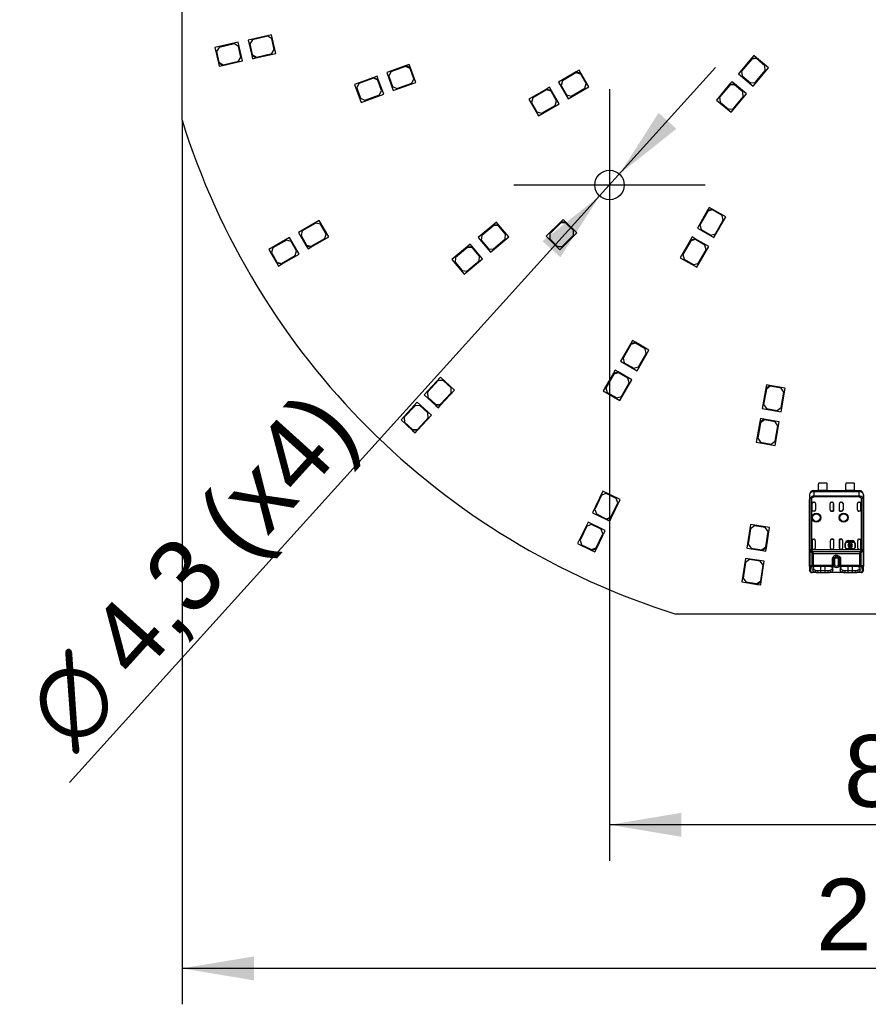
# Model space of a CAD drawing. Header units: millimetres. Extents: x 16 to 406, y 14 to 285.
# Tile 3 of 14: x 98 to 160, y 114 to 186. Entities that reach past the tile are written whole.
import ezdxf
from ezdxf.enums import TextEntityAlignment as Align
from ezdxf.lldxf.tags import DXFTag

# ---------------------------------------------------------------- set-up
doc = ezdxf.new("R2010")
doc.units = ezdxf.units.MM
for name, color, linetype in [('4010-411-12610_S', 7, 'Continuous'), ('Default', 7, 'Continuous'), ('LED_2835', 7, 'Continuous'), ('PCB_RDLED_220_EM', 7, 'Continuous')]:
    doc.layers.add(name, color=color, linetype=linetype)
doc.styles.add('SEACAD_Arial', font='arial.ttf')
doc.styles.add('SEACAD_Solid_Edge_ANSI1_Symbols', font='semeca1.ttf')
tags = doc.linetypes.add('CENTER2', pattern=[28.575, 19.05, -3.175, 3.175, -3.175]).pattern_tags.tags
tags[10:11] = [DXFTag(74, 4), DXFTag(75, 0), DXFTag(340, '0'), DXFTag(46, 0.0), DXFTag(50, 0.0), DXFTag(44, 0.0), DXFTag(45, 0.0)]
tags[8:9] = [DXFTag(74, 4), DXFTag(75, 0), DXFTag(340, '0'), DXFTag(46, 0.0), DXFTag(50, 0.0), DXFTag(44, 0.0), DXFTag(45, 0.0)]
tags[6:7] = [DXFTag(74, 4), DXFTag(75, 0), DXFTag(340, '0'), DXFTag(46, 0.0), DXFTag(50, 0.0), DXFTag(44, 0.0), DXFTag(45, 0.0)]
tags[4:5] = [DXFTag(74, 4), DXFTag(75, 0), DXFTag(340, '0'), DXFTag(46, 0.0), DXFTag(50, 0.0), DXFTag(44, 0.0), DXFTag(45, 0.0)]
doc.dimstyles.new('ISO', dxfattribs={"dimtxt": 5.25, "dimasz": 5.25, "dimexe": 2.625, "dimexo": 0, "dimgap": 1.3125, "dimtad": 1, "dimlfac": 2, "dimtxsty": 'SEACAD_Arial', "dimblk1": '_SE_FILLED', "dimblk2": '_SE_FILLED', "dimsah": 1, "dimcen": 2.625, "dimadec": 0, "dimazin": 0, "dimtfac": 0.5, "dimtdec": 3, "dimtmove": 0, "dimatfit": 3, "dimfxl": 1, "dimarcsym": 0})

# ---------------------------------------------------------------- blocks, each defined once
blk = doc.blocks.new('SEANNOT_GROUP3')
at = {"layer": 'Default', "color": 7, "linetype": 'CENTER2'}
for p, q in [((141.082, 181.26), (141.082, 167.26)), ((148.082, 174.26), (134.082, 174.26))]:
    blk.add_line(p, q, dxfattribs=at)
blk = doc.blocks.new('SE1')
at = {"layer": '4010-411-12610_S', "color": 7, "linetype": 'Continuous'}
for p, q in [((156.006, 151.918), (156.368, 151.918)), ((156.006, 151.918), (156.006, 151.91)), ((156.013, 151.91), (156.006, 151.91)), ((156.014, 151.909), (156.013, 151.91)), ((156.014, 151.909), (156.014, 151.839)), ((156.014, 151.909), (159.348, 151.909)), ((156.368, 151.917), (156.368, 152.393)), ((156.993, 151.917), (156.368, 151.917)), ((156.968, 152.468), (156.393, 152.468)), ((156.993, 151.917), (156.993, 152.393)), ((156.993, 151.918), (158.368, 151.918)), ((158.368, 151.917), (158.368, 152.393)), ((158.993, 151.917), (158.368, 151.917)), ((158.968, 152.468), (158.393, 152.468)), ((158.993, 151.917), (158.993, 152.393)), ((158.993, 151.918), (159.356, 151.918)), ((159.348, 151.91), (159.356, 151.91)), ((159.348, 151.91), (159.348, 151.909)), ((159.348, 151.839), (159.348, 151.909)), ((159.356, 151.918), (159.356, 151.91)), ((155.706, 151.618), (155.706, 146.893)), ((155.714, 151.609), (155.706, 151.618)), ((155.714, 151.609), (155.718, 151.274)), ((155.718, 146.38), (155.718, 151.274)), ((155.72, 151.274), (155.718, 151.274)), ((155.72, 151.274), (155.72, 146.38)), ((155.763, 147.569), (155.763, 151.338)), ((155.853, 151.338), (155.763, 151.338)), ((155.77, 151.38), (155.775, 151.378)), ((155.775, 151.378), (155.853, 151.338)), ((155.853, 151.338), (155.853, 147.6)), ((159.347, 151.839), (156.014, 151.839)), ((156.015, 151.839), (156.017, 151.528)), ((156.017, 151.528), (156.017, 151.451)), ((156.017, 151.528), (159.345, 151.528)), ((159.344, 151.451), (156.017, 151.451)), ((159.344, 151.451), (159.344, 151.528)), ((159.345, 151.528), (159.347, 151.839)), ((159.592, 151.381), (159.509, 151.338)), ((159.599, 151.338), (159.509, 151.338)), ((159.509, 147.6), (159.509, 151.338)), ((159.599, 151.338), (159.599, 147.571)), ((159.644, 151.274), (159.641, 151.274)), ((159.641, 151.274), (159.641, 146.38)), ((159.644, 151.274), (159.648, 151.609)), ((159.644, 151.274), (159.644, 146.38)), ((159.656, 151.618), (159.648, 151.609)), ((159.656, 151.618), (159.656, 146.893)), ((155.903, 150.418), (155.903, 150.968)), ((155.904, 150.968), (155.903, 150.968)), ((155.904, 150.421), (155.904, 150.968)), ((156.003, 151.068), (156.056, 151.068)), ((156.156, 150.968), (156.156, 150.518)), ((157.206, 150.518), (157.206, 150.968)), ((157.306, 151.068), (157.359, 151.068)), ((157.458, 150.421), (157.458, 150.968)), ((157.459, 150.968), (157.458, 150.968)), ((157.459, 150.968), (157.459, 150.418)), ((157.903, 150.418), (157.903, 150.968)), ((157.904, 150.968), (157.903, 150.968)), ((157.904, 150.421), (157.904, 150.968)), ((158.003, 151.068), (158.056, 151.068)), ((158.156, 150.968), (158.156, 150.518)), ((159.206, 150.518), (159.206, 150.968)), ((159.306, 151.068), (159.359, 151.068)), ((159.458, 150.421), (159.458, 150.968)), ((159.459, 150.968), (159.458, 150.968)), ((159.459, 150.968), (159.459, 150.418)), ((155.904, 150.421), (155.903, 150.418)), ((156.056, 150.418), (155.903, 150.418)), ((156.056, 150.421), (155.904, 150.421)), ((156.056, 150.418), (156.056, 150.421)), ((157.306, 150.421), (157.458, 150.421)), ((157.306, 150.421), (157.306, 150.418)), ((157.459, 150.418), (157.306, 150.418)), ((157.458, 150.421), (157.459, 150.418)), ((157.904, 150.421), (157.903, 150.418)), ((158.056, 150.418), (157.903, 150.418)), ((157.904, 150.421), (158.056, 150.421)), ((158.056, 150.418), (158.056, 150.421)), ((159.458, 150.421), (159.306, 150.421)), ((159.306, 150.421), (159.306, 150.418)), ((159.459, 150.418), (159.306, 150.418)), ((159.458, 150.421), (159.459, 150.418)), ((155.903, 148.368), (155.903, 147.701)), ((155.903, 148.368), (156.026, 148.368)), ((155.904, 148.364), (155.903, 148.368)), ((155.904, 148.364), (156.029, 148.364)), ((155.904, 147.701), (155.904, 148.364)), ((156.029, 148.364), (156.026, 148.368)), ((157.332, 148.364), (157.336, 148.368)), ((157.458, 148.364), (157.332, 148.364)), ((157.336, 148.368), (157.459, 148.368)), ((157.458, 148.364), (157.459, 148.368)), ((157.458, 148.364), (157.458, 147.701)), ((157.459, 148.368), (157.459, 147.701)), ((157.903, 148.368), (157.903, 147.701)), ((157.903, 148.368), (158.026, 148.368)), ((157.904, 148.364), (157.903, 148.368)), ((158.029, 148.364), (157.904, 148.364)), ((157.904, 147.701), (157.904, 148.364)), ((158.029, 148.364), (158.026, 148.368)), ((159.332, 148.364), (159.336, 148.368)), ((159.332, 148.364), (159.458, 148.364)), ((159.336, 148.368), (159.459, 148.368)), ((159.458, 148.364), (159.459, 148.368)), ((159.458, 147.701), (159.458, 148.364)), ((159.459, 148.368), (159.459, 147.701)), ((155.862, 147.601), (156.003, 147.601)), ((155.903, 147.701), (155.904, 147.701)), ((156.026, 147.601), (156.003, 147.601)), ((156.026, 147.601), (157.336, 147.601)), ((156.126, 148.268), (156.126, 147.701)), ((157.236, 147.701), (157.236, 148.268)), ((157.359, 147.601), (157.336, 147.601)), ((157.359, 147.601), (158.003, 147.601)), ((157.458, 147.701), (157.459, 147.701)), ((157.903, 147.701), (157.904, 147.701)), ((158.026, 147.601), (158.003, 147.601)), ((158.026, 147.601), (159.336, 147.601)), ((158.126, 148.268), (158.126, 147.701)), ((158.318, 147.751), (158.318, 148.051)), ((158.331, 148.051), (158.318, 148.051)), ((158.318, 147.751), (158.331, 147.751)), ((158.331, 147.751), (158.331, 148.051)), ((158.931, 147.651), (158.431, 147.651)), ((158.431, 147.651), (158.431, 147.638)), ((158.931, 147.638), (158.431, 147.638)), ((158.433, 148.125), (158.433, 148.191)), ((158.433, 148.191), (158.927, 148.191)), ((158.647, 148.125), (158.433, 148.125)), ((158.531, 148.264), (158.831, 148.264)), ((158.531, 148.264), (158.531, 148.251)), ((158.531, 148.251), (158.831, 148.251)), ((158.647, 148.074), (158.647, 148.125)), ((158.647, 147.805), (158.647, 148.012)), ((158.647, 147.691), (158.647, 147.743)), ((158.713, 147.691), (158.647, 147.691)), ((158.927, 148.125), (158.713, 148.125)), ((158.713, 148.125), (158.713, 148.074)), ((158.713, 148.012), (158.713, 147.805)), ((158.713, 147.743), (158.713, 147.691)), ((158.843, 147.95), (158.78, 147.95)), ((158.78, 147.867), (158.843, 147.867)), ((158.831, 148.251), (158.831, 148.264)), ((158.927, 148.191), (158.927, 148.125)), ((158.931, 147.638), (158.931, 147.651)), ((159.044, 148.051), (159.031, 148.051)), ((159.031, 148.051), (159.031, 147.751)), ((159.031, 147.751), (159.044, 147.751)), ((159.044, 148.051), (159.044, 147.751)), ((159.236, 147.701), (159.236, 148.268)), ((159.359, 147.601), (159.336, 147.601)), ((159.359, 147.601), (159.5, 147.601)), ((159.458, 147.701), (159.459, 147.701)), ((159.509, 147.6), (159.5, 147.601)), ((155.706, 146.893), (155.711, 146.893)), ((155.711, 146.889), (155.711, 146.893)), ((155.711, 146.893), (155.711, 146.089)), ((155.763, 147.569), (155.863, 147.403)), ((155.91, 146.47), (155.91, 147.29)), ((155.973, 147.29), (155.91, 147.29)), ((155.934, 147.46), (159.427, 147.46)), ((159.389, 147.29), (155.973, 147.29)), ((155.973, 147.29), (155.973, 146.47)), ((157.389, 146.47), (157.389, 146.968)), ((157.452, 146.968), (157.389, 146.968)), ((157.558, 146.968), (157.452, 146.968)), ((157.452, 146.968), (157.452, 146.47)), ((157.558, 146.436), (157.558, 146.968)), ((157.804, 146.968), (157.558, 146.968)), ((157.752, 147.164), (157.61, 147.164)), ((157.625, 147.066), (157.61, 147.164)), ((157.625, 147.066), (157.687, 147.068)), ((157.687, 147.068), (157.695, 147.068)), ((157.737, 147.066), (157.752, 147.164)), ((157.737, 147.066), (157.849, 147.032)), ((157.804, 146.968), (157.804, 146.436)), ((157.91, 146.968), (157.804, 146.968)), ((157.973, 146.968), (157.91, 146.968)), ((157.91, 146.47), (157.91, 146.968)), ((157.973, 146.968), (157.973, 146.47)), ((159.452, 147.29), (159.389, 147.29)), ((159.389, 146.47), (159.389, 147.29)), ((159.452, 147.29), (159.452, 146.47)), ((159.499, 147.403), (159.599, 147.571)), ((159.651, 146.893), (159.651, 146.889)), ((159.651, 146.089), (159.651, 146.893)), ((159.651, 146.893), (159.656, 146.893)), ((155.718, 146.38), (155.711, 146.089)), ((155.718, 146.38), (155.72, 146.38)), ((155.72, 146.38), (155.798, 146.433)), ((155.798, 146.433), (155.91, 146.47)), ((155.811, 145.995), (155.818, 146.286)), ((155.91, 146.47), (155.973, 146.47)), ((155.951, 146.254), (155.949, 146.09)), ((155.949, 146.09), (155.999, 146.231)), ((155.973, 146.47), (157.389, 146.47)), ((155.973, 146.47), (155.973, 146.376)), ((157.389, 146.376), (155.973, 146.376)), ((155.999, 146.231), (156, 146.311)), ((157.105, 146.365), (156.255, 146.365)), ((156.506, 146.365), (156.506, 146.067)), ((156.856, 146.067), (156.856, 146.365)), ((157.362, 146.231), (157.412, 146.09)), ((157.389, 146.376), (157.389, 146.47)), ((157.389, 146.47), (157.452, 146.47)), ((157.412, 146.09), (157.411, 146.254)), ((157.452, 146.47), (157.558, 146.436)), ((157.804, 146.436), (157.91, 146.47)), ((157.91, 146.47), (157.973, 146.47)), ((157.951, 146.254), (157.949, 146.09)), ((157.949, 146.09), (157.999, 146.231)), ((157.973, 146.47), (159.389, 146.47)), ((157.973, 146.47), (157.973, 146.376)), ((159.389, 146.376), (157.973, 146.376)), ((157.999, 146.231), (158, 146.311)), ((159.105, 146.365), (158.255, 146.365)), ((158.506, 146.365), (158.506, 146.067)), ((158.856, 146.067), (158.856, 146.365)), ((159.362, 146.231), (159.412, 146.09)), ((159.389, 146.47), (159.452, 146.47)), ((159.389, 146.376), (159.389, 146.47)), ((159.412, 146.09), (159.411, 146.254)), ((159.452, 146.47), (159.564, 146.433)), ((159.544, 146.286), (159.551, 145.995)), ((159.564, 146.433), (159.641, 146.38)), ((159.641, 146.38), (159.644, 146.38)), ((159.651, 146.089), (159.644, 146.38)), ((155.736, 146.042), (155.711, 146.089)), ((155.736, 146.042), (155.735, 146.032)), ((155.831, 145.948), (156.109, 145.948)), ((156.285, 145.918), (155.909, 145.918)), ((156.144, 146.089), (156.108, 145.948)), ((156.305, 146.067), (156.285, 145.918)), ((156.285, 145.918), (156.506, 145.918)), ((156.305, 146.067), (156.506, 146.067)), ((156.506, 146.067), (156.506, 145.918)), ((156.506, 146.067), (156.856, 146.067)), ((156.506, 145.918), (156.856, 145.918)), ((156.856, 146.067), (157.056, 146.067)), ((156.856, 145.918), (156.856, 146.067)), ((156.856, 145.918), (157.076, 145.918)), ((157.076, 145.918), (157.056, 146.067)), ((157.471, 145.918), (157.076, 145.918)), ((157.216, 146.088), (157.251, 145.948)), ((157.253, 145.948), (158.109, 145.948)), ((157.484, 145.918), (157.471, 145.918)), ((157.891, 145.917), (157.878, 145.918)), ((158.285, 145.918), (157.891, 145.918)), ((158.144, 146.089), (158.108, 145.948)), ((158.305, 146.067), (158.285, 145.918)), ((158.285, 145.918), (158.506, 145.918)), ((158.305, 146.067), (158.506, 146.067)), ((158.506, 146.067), (158.856, 146.067)), ((158.506, 146.067), (158.506, 145.918)), ((158.506, 145.918), (158.856, 145.918)), ((158.856, 145.918), (158.856, 146.067)), ((158.856, 146.067), (159.056, 146.067)), ((158.856, 145.918), (159.077, 145.918)), ((159.076, 145.918), (159.056, 146.067)), ((159.453, 145.918), (159.077, 145.918)), ((159.216, 146.088), (159.251, 145.948)), ((159.253, 145.948), (159.531, 145.948)), ((159.651, 146.089), (159.626, 146.042))]:
    blk.add_line(p, q, dxfattribs=at)
for centre, radius in [((156.206, 149.943), 0.328), ((156.206, 149.943), 0.293), ((156.206, 149.943), 0.276), ((156.206, 149.943), 0.275), ((158.206, 149.943), 0.328), ((158.206, 149.943), 0.293), ((158.206, 149.943), 0.276), ((158.206, 149.943), 0.275)]:
    blk.add_circle(centre, radius, dxfattribs=at)
for centre, radius, start, end in [((156.014, 151.609), 0.3, 90.00436, 179.99716), ((156.493, 152.393), 0.125, 143.1301, 180), ((156.868, 152.393), 0.125, 0, 36.8699), ((158.493, 152.393), 0.125, 143.1301, 180), ((158.868, 152.393), 0.125, 0, 36.8699), ((159.348, 151.609), 0.3, 0.00397, 89.99564), ((155.871, 151.341), 0.108, 158.80787, 181.99039), ((156.024, 151.237), 0.291, 91.25693, 150.52506), ((159.339, 151.237), 0.291, 29.48442, 88.81258), ((159.492, 151.342), 0.107, 357.68902, 21.18316), ((156.056, 150.968), 0.1, 0, 90), ((157.306, 150.968), 0.1, 90, 180), ((158.056, 150.968), 0.1, 0, 90), ((159.306, 150.968), 0.1, 90, 180), ((155.876, 147.388), 0.214, 96.32785, 121.97261), ((156.511, 147.844), 0.693, 200.5133, 213.67456), ((158.531, 148.051), 0.213, 90, 180), ((158.431, 147.751), 0.113, 180, 270), ((158.531, 148.051), 0.2, 90, 180), ((158.431, 147.751), 0.1, 180, 270), ((158.68, 147.909), 0.169, 101.32726, 258.67274), ((158.68, 147.909), 0.108, 107.78466, 252.21534), ((158.68, 147.909), 0.169, 14.20419, 78.67274), ((158.68, 147.909), 0.108, 22.43198, 72.21534), ((158.68, 147.909), 0.108, 287.78466, 337.56802), ((158.68, 147.909), 0.169, 281.32726, 345.79581), ((158.831, 148.051), 0.213, 0, 90), ((158.831, 148.051), 0.2, 0, 90), ((158.931, 147.751), 0.113, 270, 360), ((158.931, 147.751), 0.1, 270, 0), ((158.851, 147.844), 0.693, 326.32471, 339.48489), ((159.476, 147.346), 0.256, 61.46541, 82.63248), ((155.728, 147.28), 0.183, 3.00931, 42.31929), ((155.559, 147.285), 0.415, 0.69705, 24.96949), ((157.703, 146.734), 0.334, 84.13428, 91.30051), ((159.799, 147.286), 0.411, 154.90956, 179.42448), ((159.35, 147.288), 0.188, 37.5468, 65.63361), ((159.632, 147.281), 0.181, 137.48896, 177.18392), ((155.823, 146.389), 0.103, 185.04876, 266.99137), ((155.912, 146.45), 0.115, 188.61283, 254.6201), ((155.958, 146.184), 0.173, 116.17127, 143.85879), ((156.1, 145.926), 0.467, 105.76195, 117.932), ((156.034, 146.485), 0.125, 186.82926, 240.7266), ((157.328, 146.485), 0.125, 299.27675, 353.16842), ((157.258, 145.913), 0.481, 63.05736, 74.18187), ((157.681, 146.864), 0.561, 248.51839, 291.48167), ((157.681, 146.61), 0.213, 234.70197, 305.29806), ((157.919, 146.453), 0.116, 188.5939, 253.72372), ((158.034, 146.485), 0.125, 186.8284, 240.72731), ((159.328, 146.485), 0.125, 299.27157, 353.17257), ((159.262, 145.926), 0.467, 62.0828, 74.23594), ((159.45, 146.45), 0.116, 285.46612, 351.31299), ((159.404, 146.184), 0.173, 36.13014, 63.83762), ((159.538, 146.389), 0.103, 273.11464, 354.83654), ((155.808, 146.092), 0.0975, 182.00873, 271.51606), ((155.819, 146.031), 0.0836, 179.29631, 223.11758), ((155.878, 146.098), 0.173, 225.99094, 270.92587), ((155.819, 146.031), 0.0836, 223.11758, 278.16286), ((156.26, 146.298), 0.381, 246.7079, 273.85406), ((156.299, 146.631), 0.564, 254.19853, 270.66868), ((157.073, 146.558), 0.491, 268.1004, 287.04597), ((157.101, 146.301), 0.384, 266.25794, 293.18384), ((157.681, 144.946), 0.992, 78.55092, 101.47508), ((158.26, 146.298), 0.382, 246.72984, 273.84838), ((158.299, 146.631), 0.564, 254.19842, 270.66781), ((159.073, 146.558), 0.491, 268.10108, 287.04825), ((159.101, 146.301), 0.384, 266.27538, 293.21533), ((159.476, 146.11), 0.187, 270.19516, 305.28661), ((159.554, 146.092), 0.0975, 268.48459, 357.9947)]:
    blk.add_arc(centre, radius, start, end, dxfattribs=at)
for centre, major_axis, ratio, start_param, end_param in [((156.006, 151.618), (0.212, -0.212), 0.999924, 2.356207, 3.926956), ((159.356, 151.618), (-0.212, -0.212), 0.999924, 2.35623, 3.926978), ((156.014, 151.609), (0.3, 0.003), 0.766027, 1.562157, 3.128038), ((159.348, 151.609), (0.3, -0.003), 0.766027, 0.013567, 1.579437), ((156.003, 150.968), (0.1, 0), 0.999994, 1.570796, 3.141593), ((156.004, 150.968), (0.1, 0), 0.999994, 1.57081, 3.141593), ((156.056, 150.521), (0, 0.1), 0.999848, 3.141592, 4.712389), ((156.056, 150.518), (0, 0.1), 0.999848, 3.141593, 4.712389), ((157.306, 150.521), (0, 0.1), 0.999848, 1.570796, 3.141593), ((157.306, 150.518), (0, 0.1), 0.999848, 1.570796, 3.141593), ((157.358, 150.968), (-0.1, 0), 0.999994, 3.141593, 4.712389), ((157.359, 150.968), (-0.1, 0), 0.999994, 3.141593, 4.712389), ((158.003, 150.968), (0.1, 0), 0.999994, 1.570796, 3.141593), ((158.004, 150.968), (0.1, 0), 0.999994, 1.570796, 3.141593), ((158.056, 150.521), (0, 0.1), 0.999848, 3.141592, 4.712389), ((158.056, 150.518), (0, 0.1), 0.999848, 3.141593, 4.712389), ((159.306, 150.521), (0, 0.1), 0.999848, 1.570796, 3.141601), ((159.306, 150.518), (0, 0.1), 0.999848, 1.570796, 3.141601), ((159.358, 150.968), (-0.1, 0), 0.999994, 3.141593, 4.712375), ((159.359, 150.968), (-0.1, 0), 0.999994, 3.141593, 4.712389), ((156.026, 148.268), (0.0707, -0.0707), 0.999695, 0.785246, 2.356347), ((156.029, 148.264), (0.0707, -0.0707), 0.999695, 1.570796, 2.356347), ((157.336, 148.268), (-0.0707, -0.0707), 0.999695, 3.926838, 5.497939), ((157.332, 148.264), (-0.0707, -0.0707), 0.999695, 3.926838, 4.712389), ((158.026, 148.268), (0.0707, -0.0707), 0.999695, 0.785246, 2.356347), ((158.029, 148.264), (0.0707, -0.0707), 0.999695, 1.570796, 2.356347), ((159.336, 148.268), (-0.0707, -0.0707), 0.999695, 3.926839, 5.497939), ((159.332, 148.264), (-0.0707, -0.0707), 0.999695, 3.932239, 4.712389), ((156.003, 147.701), (0.1, 0), 0.999994, 3.141593, 4.712389), ((156.004, 147.701), (0.1, 0), 0.999994, 3.141593, 4.712389), ((156.026, 147.701), (0.1, 0), 0.999848, 4.712389, 6.283185), ((157.336, 147.701), (-0.1, 0), 0.999848, 0, 1.570796), ((157.358, 147.701), (-0.1, 0), 0.999994, 1.570796, 3.141593), ((157.359, 147.701), (-0.1, 0), 0.999994, 1.570796, 3.141593), ((158.003, 147.701), (0.1, 0), 0.999994, 3.141593, 4.712389), ((158.004, 147.701), (0.1, 0), 0.999994, 3.141593, 4.712389), ((158.026, 147.701), (0.1, 0), 0.999848, 4.712389, 6.283185), ((159.336, 147.701), (-0.1, 0), 0.999848, 0, 1.570796), ((159.358, 147.701), (-0.1, 0), 0.999994, 1.570796, 3.141593), ((159.359, 147.701), (-0.1, 0), 0.999994, 1.570796, 3.141593), ((156.006, 146.893), (0.3, 0), 0.999962, 3.141593, 3.321418), ((157.64, 146.968), (0, -0.1), 0.821429, 3.324107, 4.712389), ((157.722, 146.968), (0, 0.1), 0.821429, 4.712389, 6.100671), ((159.356, 146.893), (0.3, 0), 0.999962, 6.103357, 6.283185), ((155.818, 146.38), (0.1, -0.0024), 0.939661, 3.166998, 4.734915), ((158.279, 146.254), (-0.469, 0), 0.34202, -0.859272, -0.576897), ((159.544, 146.38), (0.1, 0.0024), 0.939661, 4.689874, 6.257729), ((156.261, 145.994), (0.45, 0), 0.34204, 3.132956, 3.443098), ((155.909, 146.018), (0, -0.1), 0.754543, 5.879625, 6.283069), ((159.453, 146.018), (0, 0.1), 0.754543, 3.141545, 3.326906), ((159.1, 145.994), (-0.451, 0), 0.342128, 2.840825, 3.150345), ((159.531, 146.042), (-0.074, 0.0672), 0.8975, 2.254597, 3.122934), ((159.531, 146.042), (-0.074, 0.0672), 0.8975, 3.122934, 3.932999)]:
    blk.add_ellipse(centre, major_axis=major_axis, ratio=ratio, start_param=start_param, end_param=end_param, dxfattribs=at)
for points, degree, knots in [([(155.77, 151.38), (155.767, 151.379), (155.758, 151.374), (155.747, 151.366), (155.737, 151.355), (155.731, 151.345), (155.725, 151.332), (155.721, 151.316), (155.718, 151.297), (155.718, 151.282), (155.718, 151.274)], 3, [0, 0, 0, 0, 0.103499, 0.29232, 0.407301, 0.532909, 0.64319, 0.751757, 0.866674, 1, 1, 1, 1]), ([(155.72, 151.274), (155.72, 151.278), (155.721, 151.291), (155.723, 151.304), (155.726, 151.313), (155.729, 151.32), (155.736, 151.33), (155.748, 151.335), (155.76, 151.337), (155.763, 151.338)], 3, [0, 0, 0, 0, 0.082466, 0.249738, 0.305201, 0.359595, 0.470754, 0.837658, 1, 1, 1, 1]), ([(159.592, 151.381), (159.598, 151.377), (159.61, 151.37), (159.624, 151.357), (159.634, 151.341), (159.642, 151.314), (159.643, 151.288), (159.644, 151.274)], 3, [0, 0, 0, 0, 0.22116, 0.406893, 0.558337, 0.7658, 1, 1, 1, 1]), ([(159.599, 151.338), (159.602, 151.337), (159.613, 151.335), (159.625, 151.33), (159.633, 151.32), (159.636, 151.313), (159.638, 151.305), (159.64, 151.295), (159.641, 151.283), (159.641, 151.276), (159.641, 151.274)], 3, [0, 0, 0, 0, 0.139359, 0.528699, 0.63957, 0.693828, 0.749169, 0.871848, 0.954914, 1, 1, 1, 1]), ([(157.61, 147.164), (157.6, 147.162), (157.571, 147.156), (157.517, 147.137), (157.456, 147.099), (157.412, 147.05), (157.396, 147.009), (157.391, 146.986), (157.389, 146.974), (157.389, 146.968)], 3, [0, 0, 0, 0, 0.100643, 0.277927, 0.536152, 0.773195, 0.8851, 0.944575, 1, 1, 1, 1]), ([(157.452, 146.968), (157.452, 146.971), (157.453, 146.978), (157.459, 146.992), (157.473, 147.008), (157.493, 147.022), (157.531, 147.042), (157.575, 147.058), (157.613, 147.064), (157.625, 147.066)], 3, [0, 0, 0, 0, 0.043186, 0.098981, 0.205363, 0.325965, 0.45185, 0.820133, 1, 1, 1, 1]), ([(157.752, 147.164), (157.846, 147.146), (157.907, 147.093), (157.967, 147.041), (157.973, 146.968)], 2, [0, 0, 0, 0.5, 0.5, 1, 1, 1]), ([(157.849, 147.032), (157.864, 147.024), (157.879, 147.015), (157.902, 146.994), (157.91, 146.981), (157.91, 146.968)], 3, [0, 0, 0, 0, 0.5, 0.5, 1, 1, 1, 1]), ([(156.255, 146.365), (156.177, 146.365), (156.097, 146.354), (155.984, 146.312), (155.952, 146.282), (155.95, 146.254)], 3, [0, 0, 0, 0, 0.5, 0.5, 1, 1, 1, 1]), ([(156, 146.231), (156, 146.224), (156.001, 146.211), (156.008, 146.191), (156.02, 146.173), (156.042, 146.149), (156.08, 146.12), (156.123, 146.099), (156.145, 146.088)], 3, [0, 0, 0, 0, 0.129424, 0.256929, 0.382523, 0.506216, 0.751084, 1, 1, 1, 1]), ([(157.411, 146.254), (157.411, 146.267), (157.404, 146.281), (157.376, 146.308), (157.354, 146.32), (157.296, 146.342), (157.26, 146.351), (157.185, 146.362), (157.145, 146.365), (157.105, 146.365)], 3, [0, 0, 0, 0, 0.25, 0.25, 0.5, 0.5, 0.75, 0.75, 1, 1, 1, 1]), ([(157.217, 146.088), (157.227, 146.094), (157.25, 146.104), (157.28, 146.121), (157.307, 146.14), (157.33, 146.16), (157.348, 146.182), (157.36, 146.206), (157.362, 146.223), (157.362, 146.231)], 3, [0, 0, 0, 0, 0.119189, 0.246257, 0.381214, 0.524065, 0.674813, 0.833458, 1, 1, 1, 1]), ([(158.255, 146.365), (158.177, 146.365), (158.097, 146.354), (157.984, 146.312), (157.952, 146.282), (157.95, 146.254)], 3, [0, 0, 0, 0, 0.5, 0.5, 1, 1, 1, 1]), ([(158, 146.231), (158, 146.224), (158.001, 146.211), (158.008, 146.191), (158.02, 146.173), (158.042, 146.149), (158.08, 146.12), (158.123, 146.099), (158.145, 146.088)], 3, [0, 0, 0, 0, 0.129424, 0.256929, 0.382523, 0.506216, 0.751084, 1, 1, 1, 1]), ([(159.411, 146.254), (159.411, 146.267), (159.404, 146.281), (159.376, 146.308), (159.354, 146.32), (159.296, 146.342), (159.26, 146.351), (159.185, 146.362), (159.145, 146.365), (159.105, 146.365)], 3, [0, 0, 0, 0, 0.25, 0.25, 0.5, 0.5, 0.75, 0.75, 1, 1, 1, 1]), ([(159.217, 146.088), (159.227, 146.094), (159.25, 146.104), (159.28, 146.121), (159.307, 146.14), (159.33, 146.16), (159.348, 146.182), (159.36, 146.206), (159.362, 146.223), (159.362, 146.231)], 3, [0, 0, 0, 0, 0.119175, 0.246235, 0.381187, 0.524038, 0.67479, 0.833445, 1, 1, 1, 1]), ([(159.531, 145.948), (159.527, 145.943), (159.519, 145.934), (159.502, 145.925), (159.481, 145.919), (159.463, 145.918), (159.453, 145.918)], 3, [0, 0, 0, 0, 0.227998, 0.471255, 0.728745, 1, 1, 1, 1])]:
    blk.add_open_spline(points, degree=degree, knots=knots, dxfattribs=at)
for points in [[(155.853, 151.338), (155.867, 151.363), (155.898, 151.405), (155.953, 151.441), (155.995, 151.451), (156.017, 151.451)], [(159.344, 151.451), (159.367, 151.451), (159.41, 151.441), (159.464, 151.403), (159.495, 151.362), (159.509, 151.338)], [(155.909, 145.918), (155.873, 145.918), (155.847, 145.926), (155.831, 145.948)], [(155.95, 146.09), (155.95, 146.035), (156.007, 145.985), (156.109, 145.948)], [(157.253, 145.948), (157.356, 145.986), (157.412, 146.034), (157.412, 146.09)], [(157.95, 146.09), (157.95, 146.035), (158.007, 145.985), (158.109, 145.948)], [(159.253, 145.948), (159.356, 145.986), (159.412, 146.034), (159.412, 146.09)]]:
    blk.add_open_spline(points, degree=3, dxfattribs=at)
for points, weights in [([(155.863, 147.403), (155.88, 147.426), (155.906, 147.446), (155.934, 147.46)], [1.03238197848, 0.973672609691, 0.994794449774, 1.09574749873]), ([(157.558, 146.436), (157.55, 146.388), (157.517, 146.351), (157.476, 146.342)], [1.12803189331, 0.957317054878, 0.957322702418, 1.12804883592])]:
    blk.add_rational_spline(points, weights, degree=3, dxfattribs=at)
at = {"layer": 'LED_2835', "color": 7, "linetype": 'Continuous'}
for p, q in [((116.376, 185.251), (114.67, 184.861)), ((116.095, 185.135), (114.974, 184.879)), ((116.394, 184.947), (116.095, 185.135)), ((116.688, 183.886), (116.376, 185.251)), ((113.939, 184.694), (112.233, 184.305)), ((112.233, 184.305), (112.489, 183.184)), ((112.536, 184.323), (112.348, 184.024)), ((113.658, 184.579), (112.536, 184.323)), ((113.957, 184.391), (113.658, 184.579)), ((114.25, 183.329), (113.939, 184.694)), ((114.135, 183.611), (113.957, 184.391)), ((114.67, 184.861), (114.926, 183.74)), ((114.974, 184.879), (114.786, 184.58)), ((114.786, 184.58), (114.964, 183.8)), ((116.572, 184.167), (116.394, 184.947)), ((112.348, 184.024), (112.526, 183.244)), ((113.947, 183.311), (114.135, 183.611)), ((114.926, 183.74), (114.982, 183.496)), ((115.225, 183.552), (114.926, 183.74)), ((114.964, 183.8), (115.263, 183.612)), ((115.225, 183.552), (116.688, 183.886)), ((115.263, 183.612), (116.384, 183.868)), ((116.384, 183.868), (116.572, 184.167)), ((151.634, 183.732), (151.473, 183.54)), ((151.825, 183.571), (151.634, 183.732)), ((112.489, 183.184), (112.544, 182.94)), ((112.788, 182.996), (112.489, 183.184)), ((112.526, 183.244), (112.826, 183.056)), ((112.544, 182.94), (112.788, 182.996)), ((112.788, 182.996), (114.25, 183.329)), ((112.826, 183.056), (113.947, 183.311)), ((114.982, 183.496), (115.225, 183.552)), ((126.206, 182.989), (124.797, 182.476)), ((126.176, 182.925), (125.096, 182.531)), ((126.497, 182.775), (126.176, 182.925)), ((126.441, 183.074), (126.206, 182.989)), ((126.206, 182.989), (126.527, 182.839)), ((126.527, 182.839), (126.441, 183.074)), ((151.473, 183.54), (150.509, 182.391)), ((151.479, 183.47), (150.74, 182.589)), ((151.473, 183.54), (151.825, 183.571)), ((151.831, 183.5), (151.479, 183.47)), ((152.706, 182.832), (151.825, 183.571)), ((152.444, 182.986), (151.831, 183.5)), ((152.475, 182.634), (152.444, 182.986)), ((124.092, 182.219), (123.857, 182.134)), ((124.177, 181.984), (124.092, 182.219)), ((124.797, 182.476), (125.275, 181.16)), ((125.096, 182.531), (124.946, 182.211)), ((124.946, 182.211), (125.22, 181.459)), ((126.77, 182.023), (126.497, 182.775)), ((126.92, 181.759), (126.527, 182.839)), ((138.652, 182.529), (137.353, 181.779)), ((138.633, 182.461), (137.637, 181.886)), ((138.975, 182.369), (138.633, 182.461)), ((138.868, 182.654), (138.652, 182.529)), ((138.652, 182.529), (138.993, 182.437)), ((138.993, 182.437), (138.868, 182.654)), ((139.375, 181.676), (138.975, 182.369)), ((139.568, 181.441), (138.993, 182.437)), ((150.509, 182.391), (151.581, 181.491)), ((150.74, 182.589), (150.771, 182.237)), ((150.771, 182.237), (151.384, 181.722)), ((151.581, 181.491), (152.706, 182.832)), ((151.736, 181.753), (152.475, 182.634)), ((123.857, 182.134), (122.447, 181.621)), ((122.447, 181.621), (122.926, 180.305)), ((122.746, 181.676), (122.597, 181.356)), ((123.827, 182.07), (122.746, 181.676)), ((124.147, 181.92), (123.827, 182.07)), ((123.857, 182.134), (124.177, 181.984)), ((124.421, 181.168), (124.147, 181.92)), ((124.571, 180.904), (124.177, 181.984)), ((125.22, 181.459), (125.54, 181.31)), ((125.275, 181.16), (126.92, 181.759)), ((125.54, 181.31), (126.621, 181.703)), ((126.621, 181.703), (126.77, 182.023)), ((137.353, 181.779), (138.053, 180.566)), ((137.637, 181.886), (137.546, 181.544)), ((137.546, 181.544), (137.946, 180.851)), ((138.053, 180.566), (139.568, 181.441)), ((139.283, 181.335), (139.375, 181.676)), ((149.866, 181.625), (148.902, 180.476)), ((149.872, 181.555), (149.133, 180.674)), ((150.027, 181.817), (149.866, 181.625)), ((149.866, 181.625), (150.218, 181.656)), ((150.224, 181.585), (149.872, 181.555)), ((150.218, 181.656), (150.027, 181.817)), ((151.099, 180.917), (150.218, 181.656)), ((150.837, 181.071), (150.224, 181.585)), ((151.384, 181.722), (151.736, 181.753)), ((122.597, 181.356), (122.871, 180.604)), ((122.926, 180.305), (124.571, 180.904)), ((123.191, 180.455), (124.272, 180.848)), ((124.272, 180.848), (124.421, 181.168)), ((136.487, 181.279), (135.188, 180.529)), ((136.468, 181.211), (135.472, 180.636)), ((136.81, 181.119), (136.468, 181.211)), ((136.703, 181.404), (136.487, 181.279)), ((136.487, 181.279), (136.828, 181.187)), ((136.828, 181.187), (136.703, 181.404)), ((137.21, 180.426), (136.81, 181.119)), ((137.403, 180.191), (136.828, 181.187)), ((137.946, 180.851), (138.287, 180.76)), ((138.287, 180.76), (139.283, 181.335)), ((149.974, 179.576), (151.099, 180.917)), ((150.129, 179.838), (150.868, 180.719)), ((150.868, 180.719), (150.837, 181.071)), ((122.871, 180.604), (123.191, 180.455)), ((135.188, 180.529), (135.888, 179.316)), ((135.472, 180.636), (135.381, 180.294)), ((135.381, 180.294), (135.781, 179.601)), ((135.888, 179.316), (137.403, 180.191)), ((136.122, 179.51), (137.118, 180.085)), ((137.118, 180.085), (137.21, 180.426)), ((148.902, 180.476), (149.974, 179.576)), ((149.133, 180.674), (149.164, 180.321)), ((149.164, 180.321), (149.777, 179.807)), ((135.781, 179.601), (136.122, 179.51)), ((149.777, 179.807), (150.129, 179.838)), ((148.256, 172.412), (147.506, 171.113)), ((148.274, 172.344), (147.699, 171.348)), ((148.381, 172.628), (148.256, 172.412)), ((148.256, 172.412), (148.598, 172.503)), ((148.616, 172.435), (148.274, 172.344)), ((148.598, 172.503), (148.381, 172.628)), ((149.594, 171.928), (148.598, 172.503)), ((149.309, 172.035), (148.616, 172.435)), ((119.855, 171.676), (118.339, 170.801)), ((119.62, 171.483), (118.624, 170.908)), ((119.961, 171.392), (119.62, 171.483)), ((120.555, 170.464), (119.855, 171.676)), ((120.361, 170.699), (119.961, 171.392)), ((132.627, 171.381), (131.478, 170.417)), ((132.819, 171.541), (132.627, 171.381)), ((132.627, 171.381), (132.979, 171.35)), ((132.979, 171.35), (132.819, 171.541)), ((133.719, 170.469), (132.979, 171.35)), ((137.524, 171.574), (136.463, 170.513)), ((137.524, 171.503), (136.71, 170.69)), ((137.7, 171.751), (137.524, 171.574)), ((137.524, 171.574), (137.877, 171.574)), ((137.877, 171.503), (137.524, 171.503)), ((137.877, 171.574), (137.7, 171.751)), ((138.69, 170.761), (137.877, 171.574)), ((138.443, 170.937), (137.877, 171.503)), ((147.699, 171.348), (147.791, 171.006)), ((148.719, 170.413), (149.594, 171.928)), ((148.825, 170.698), (149.4, 171.694)), ((149.4, 171.694), (149.309, 172.035)), ((118.339, 170.801), (118.914, 169.805)), ((118.624, 170.908), (118.532, 170.567)), ((120.27, 170.357), (120.361, 170.699)), ((132.621, 171.31), (131.74, 170.571)), ((132.973, 171.28), (132.621, 171.31)), ((133.488, 170.667), (132.973, 171.28)), ((133.457, 170.314), (133.488, 170.667)), ((136.71, 170.69), (136.71, 170.336)), ((137.453, 169.523), (138.69, 170.761)), ((138.443, 170.584), (138.443, 170.937)), ((147.506, 171.113), (148.719, 170.413)), ((147.791, 171.006), (148.484, 170.606)), ((148.484, 170.606), (148.825, 170.698)), ((117.689, 170.426), (116.174, 169.551)), ((117.455, 170.233), (116.459, 169.658)), ((117.796, 170.142), (117.455, 170.233)), ((118.389, 169.214), (117.689, 170.426)), ((118.196, 169.449), (117.796, 170.142)), ((118.532, 170.567), (118.932, 169.874)), ((119.255, 169.714), (120.555, 170.464)), ((119.274, 169.782), (120.27, 170.357)), ((130.904, 169.935), (130.712, 169.774)), ((131.064, 169.743), (130.904, 169.935)), ((131.478, 170.417), (132.378, 169.344)), ((131.74, 170.571), (131.709, 170.219)), ((131.709, 170.219), (132.224, 169.606)), ((132.378, 169.344), (133.719, 170.469)), ((132.576, 169.575), (133.457, 170.314)), ((136.463, 170.513), (137.453, 169.523)), ((136.71, 170.336), (137.276, 169.771)), ((137.63, 169.771), (138.443, 170.584)), ((147.006, 170.247), (146.256, 168.948)), ((147.024, 170.179), (146.449, 169.183)), ((147.131, 170.463), (147.006, 170.247)), ((147.006, 170.247), (147.348, 170.338)), ((147.366, 170.27), (147.024, 170.179)), ((147.348, 170.338), (147.131, 170.463)), ((148.344, 169.763), (147.348, 170.338)), ((148.059, 169.87), (147.366, 170.27)), ((116.174, 169.551), (116.749, 168.555)), ((116.459, 169.658), (116.367, 169.317)), ((116.367, 169.317), (116.767, 168.624)), ((117.09, 168.464), (118.389, 169.214)), ((118.105, 169.107), (118.196, 169.449)), ((118.914, 169.805), (119.039, 169.589)), ((119.255, 169.714), (118.914, 169.805)), ((118.932, 169.874), (119.274, 169.782)), ((119.039, 169.589), (119.255, 169.714)), ((130.712, 169.774), (129.563, 168.81)), ((130.706, 169.703), (129.825, 168.964)), ((131.058, 169.673), (130.706, 169.703)), ((130.712, 169.774), (131.064, 169.743)), ((131.572, 169.06), (131.058, 169.673)), ((131.804, 168.862), (131.064, 169.743)), ((132.224, 169.606), (132.576, 169.575)), ((137.276, 169.771), (137.63, 169.771)), ((146.449, 169.183), (146.541, 168.841)), ((147.469, 168.248), (148.344, 169.763)), ((147.575, 168.533), (148.15, 169.529)), ((148.15, 169.529), (148.059, 169.87)), ((116.749, 168.555), (116.874, 168.339)), ((117.09, 168.464), (116.749, 168.555)), ((116.767, 168.624), (117.109, 168.532)), ((116.874, 168.339), (117.09, 168.464)), ((117.109, 168.532), (118.105, 169.107)), ((129.563, 168.81), (130.463, 167.737)), ((129.825, 168.964), (129.794, 168.612)), ((129.794, 168.612), (130.308, 167.999)), ((130.463, 167.737), (131.804, 168.862)), ((130.661, 167.968), (131.542, 168.708)), ((131.542, 168.708), (131.572, 169.06)), ((146.256, 168.948), (147.469, 168.248)), ((146.541, 168.841), (147.234, 168.441)), ((147.234, 168.441), (147.575, 168.533)), ((130.308, 167.999), (130.661, 167.968)), ((142.756, 162.886), (142.631, 162.669)), ((142.631, 162.669), (142.973, 162.761)), ((142.973, 162.761), (142.756, 162.886)), ((143.969, 162.186), (142.973, 162.761)), ((142.631, 162.669), (141.881, 161.37)), ((142.65, 162.601), (142.075, 161.605)), ((142.991, 162.692), (142.65, 162.601)), ((143.684, 162.292), (142.991, 162.692)), ((143.094, 160.67), (143.969, 162.186)), ((143.775, 161.951), (143.684, 162.292)), ((141.881, 161.37), (143.094, 160.67)), ((142.075, 161.605), (142.166, 161.263)), ((142.166, 161.263), (142.859, 160.863)), ((143.2, 160.955), (143.775, 161.951)), ((141.506, 160.721), (141.381, 160.504)), ((141.381, 160.504), (141.723, 160.596)), ((141.723, 160.596), (141.506, 160.721)), ((142.719, 160.021), (141.723, 160.596)), ((142.859, 160.863), (143.2, 160.955)), ((128.732, 160.209), (127.542, 158.927)), ((128.565, 159.956), (127.783, 159.113)), ((128.918, 159.969), (128.565, 159.956)), ((129.758, 159.257), (128.732, 160.209)), ((129.505, 159.425), (128.918, 159.969)), ((141.381, 160.504), (140.631, 159.205)), ((141.4, 160.436), (140.825, 159.44)), ((141.741, 160.527), (141.4, 160.436)), ((142.434, 160.127), (141.741, 160.527)), ((141.844, 158.505), (142.719, 160.021)), ((142.525, 159.786), (142.434, 160.127)), ((127.783, 159.113), (127.796, 158.759)), ((128.738, 158.158), (129.758, 159.257)), ((129.518, 159.071), (129.505, 159.425)), ((140.631, 159.205), (141.844, 158.505)), ((140.825, 159.44), (140.916, 159.098)), ((141.95, 158.79), (142.525, 159.786)), ((152.511, 159.404), (152.251, 157.927)), ((152.552, 159.346), (152.352, 158.214)), ((152.555, 159.651), (152.511, 159.404)), ((152.511, 159.404), (152.801, 159.607)), ((152.842, 159.549), (152.552, 159.346)), ((152.801, 159.607), (152.555, 159.651)), ((153.934, 159.408), (152.801, 159.607)), ((153.629, 159.41), (152.842, 159.549)), ((153.832, 159.121), (153.629, 159.41)), ((153.63, 157.684), (153.934, 159.408)), ((153.633, 157.988), (153.832, 159.121)), ((127.542, 158.927), (128.385, 158.144)), ((127.796, 158.759), (128.382, 158.215)), ((128.736, 158.228), (129.518, 159.071)), ((140.916, 159.098), (141.609, 158.698)), ((141.609, 158.698), (141.95, 158.79)), ((127.032, 158.377), (125.841, 157.094)), ((126.864, 158.123), (126.082, 157.28)), ((127.218, 158.136), (126.864, 158.123)), ((128.058, 157.425), (127.032, 158.377)), ((127.804, 157.592), (127.218, 158.136)), ((128.382, 158.215), (128.736, 158.228)), ((128.738, 158.158), (128.385, 158.144)), ((128.385, 158.144), (128.568, 157.974)), ((128.568, 157.974), (128.738, 158.158)), ((152.251, 157.927), (153.63, 157.684)), ((152.352, 158.214), (152.555, 157.924)), ((152.555, 157.924), (153.343, 157.785)), ((153.343, 157.785), (153.633, 157.988)), ((125.841, 157.094), (126.684, 156.312)), ((126.082, 157.28), (126.095, 156.927)), ((127.035, 156.396), (127.817, 157.239)), ((127.038, 156.325), (128.058, 157.425)), ((127.817, 157.239), (127.804, 157.592)), ((152.121, 157.189), (152.077, 156.942)), ((152.077, 156.942), (152.367, 157.145)), ((152.407, 157.087), (152.118, 156.884)), ((152.367, 157.145), (152.121, 157.189)), ((153.499, 156.945), (152.367, 157.145)), ((153.195, 156.948), (152.407, 157.087)), ((153.398, 156.659), (153.195, 156.948)), ((153.196, 155.222), (153.499, 156.945)), ((126.095, 156.927), (126.682, 156.382)), ((126.682, 156.382), (127.035, 156.396)), ((127.038, 156.325), (126.684, 156.312)), ((126.684, 156.312), (126.868, 156.142)), ((126.868, 156.142), (127.038, 156.325)), ((152.077, 156.942), (151.817, 155.465)), ((152.118, 156.884), (151.918, 155.752)), ((153.198, 155.526), (153.398, 156.659)), ((151.918, 155.752), (152.121, 155.462)), ((152.909, 155.323), (153.198, 155.526)), ((151.817, 155.465), (153.196, 155.222)), ((152.121, 155.462), (152.909, 155.323)), ((140.595, 151.869), (139.836, 150.292)), ((140.51, 151.577), (140.011, 150.541)), ((140.844, 151.694), (140.51, 151.577)), ((141.857, 151.261), (140.595, 151.869)), ((141.565, 151.346), (140.844, 151.694)), ((141.206, 149.91), (141.857, 151.261)), ((141.682, 151.013), (141.565, 151.346)), ((140.011, 150.541), (140.128, 150.207)), ((141.183, 149.977), (141.682, 151.013)), ((139.836, 150.292), (140.872, 149.793)), ((140.128, 150.207), (140.849, 149.86)), ((140.849, 149.86), (141.183, 149.977)), ((141.206, 149.91), (140.872, 149.793)), ((140.872, 149.793), (141.097, 149.685)), ((141.097, 149.685), (141.206, 149.91)), ((139.511, 149.616), (138.751, 148.04)), ((139.426, 149.324), (138.927, 148.288)), ((139.759, 149.441), (139.426, 149.324)), ((140.772, 149.009), (139.511, 149.616)), ((140.48, 149.094), (139.759, 149.441)), ((140.597, 148.76), (140.48, 149.094)), ((151.39, 149.437), (151.129, 147.707)), ((151.395, 149.133), (151.223, 147.996)), ((152.774, 149.229), (151.39, 149.437)), ((151.679, 149.343), (151.395, 149.133)), ((152.47, 149.224), (151.679, 149.343)), ((152.68, 148.939), (152.47, 149.224)), ((152.551, 147.745), (152.774, 149.229)), ((140.098, 147.724), (140.597, 148.76)), ((140.121, 147.657), (140.772, 149.009)), ((152.509, 147.802), (152.68, 148.939)), ((138.751, 148.04), (139.787, 147.541)), ((138.927, 148.288), (139.043, 147.955)), ((139.043, 147.955), (139.764, 147.607)), ((139.764, 147.607), (140.098, 147.724)), ((140.121, 147.657), (139.787, 147.541)), ((140.013, 147.432), (140.121, 147.657)), ((151.129, 147.707), (152.266, 147.535)), ((151.223, 147.996), (151.433, 147.712)), ((151.433, 147.712), (152.224, 147.592)), ((152.224, 147.592), (152.509, 147.802)), ((152.551, 147.745), (152.266, 147.535)), ((152.514, 147.498), (152.551, 147.745)), ((139.787, 147.541), (140.013, 147.432)), ((151.017, 146.965), (150.757, 145.235)), ((152.402, 146.757), (151.017, 146.965)), ((151.307, 146.871), (151.022, 146.661)), ((152.098, 146.752), (151.307, 146.871)), ((152.266, 147.535), (152.514, 147.498)), ((151.022, 146.661), (150.851, 145.524)), ((152.308, 146.467), (152.098, 146.752)), ((152.136, 145.33), (152.308, 146.467)), ((152.178, 145.273), (152.402, 146.757)), ((150.851, 145.524), (151.061, 145.239)), ((150.757, 145.235), (151.894, 145.063)), ((151.061, 145.239), (151.852, 145.12)), ((151.852, 145.12), (152.136, 145.33)), ((152.178, 145.273), (151.894, 145.063)), ((151.894, 145.063), (152.141, 145.026)), ((152.141, 145.026), (152.178, 145.273))]:
    blk.add_line(p, q, dxfattribs=at)
at = {"layer": 'PCB_RDLED_220_EM', "color": 7, "linetype": 'Continuous'}
for p, q in [((109.832, 178.999), (109.832, 211.786)), ((178.726, 142.893), (145.939, 142.893))]:
    blk.add_line(p, q, dxfattribs=at)
blk.add_circle((141.082, 174.26), 1.075, dxfattribs=at)
blk.add_arc((162.332, 195.393), 55, 197.34144, 252.65856, dxfattribs=at)
blk = doc.blocks.new('DMBLK2')
at = {"layer": 'Default', "linetype": 'Continuous'}
for points in [[(124.595, 227.823), (125.759, 229.13), (121.256, 231.968)], [(198.906, 161.655), (203.408, 158.817), (200.069, 162.962)]]:
    blk.add_hatch(color=7, dxfattribs=at).paths.add_polyline_path(points)
at = {"layer": 'Default', "color": 7, "linetype": 'Continuous'}
for p, q in [((121.256, 231.968), (102.291, 248.856)), ((203.408, 158.817), (121.256, 231.968))]:
    blk.add_line(p, q, dxfattribs=at)
for s, style, p in [('O', 'SEACAD_Solid_Edge_ANSI1_Symbols', (108.027, 252.535)), ('220', 'SEACAD_Arial', (114.746, 246.552))]:
    blk.add_text(s, height=5.25, rotation=318.31722, dxfattribs=dict(at, style=style)).set_placement(p, align=Align.TOP_LEFT)
blk = doc.blocks.new('_SE_FILLED')
at = {"color": 0}
blk.add_line((0, 0), (-1, 0), dxfattribs=at)
blk.add_solid([(0, 0), (-1, -0.1665), (-1, 0.1665), (0, 0)], dxfattribs=at)
blk = doc.blocks.new('DMBLK3')
at = {"layer": 'Default', "linetype": 'Continuous'}
for points in [[(145.972, 178.366), (144.674, 179.539), (141.803, 175.057)], [(137.491, 168.98), (140.362, 173.462), (136.192, 170.154)]]:
    blk.add_hatch(color=7, dxfattribs=at).paths.add_polyline_path(points)
at = {"layer": 'Default', "color": 7, "linetype": 'Continuous'}
for p, q in [((148.843, 182.847), (140.362, 173.462)), ((140.362, 173.462), (101.595, 130.567))]:
    blk.add_line(p, q, dxfattribs=at)
for s, style, p in [('(x4)', 'SEACAD_Arial', (110.526, 150.236)), ('4,3', 'SEACAD_Arial', (102.583, 141.447)), ('O', 'SEACAD_Solid_Edge_ANSI1_Symbols', (97.959, 136.331))]:
    blk.add_text(s, height=5.25, rotation=47.89437, dxfattribs=dict(at, style=style)).set_placement(p, align=Align.TOP_LEFT)
blk = doc.blocks.new('DMBLK7')
at = {"layer": 'Default', "linetype": 'Continuous'}
for points in [[(146.332, 126.607), (146.332, 128.357), (141.082, 127.482)], [(178.332, 126.607), (183.582, 127.482), (178.332, 128.357)]]:
    blk.add_hatch(color=7, dxfattribs=at).paths.add_polyline_path(points)
at = {"layer": 'Default', "color": 7, "linetype": 'Continuous'}
for p, q in [((141.082, 167.26), (141.082, 124.857)), ((183.582, 167.26), (183.582, 124.857)), ((183.582, 127.482), (141.082, 127.482))]:
    blk.add_line(p, q, dxfattribs=at)
at = {"layer": 'Default', "color": 7, "linetype": 'Continuous', "style": 'SEACAD_Arial'}
blk.add_text('85', height=5.25, dxfattribs=at).set_placement((158.224, 134.044), align=Align.TOP_LEFT)
blk = doc.blocks.new('DMBLK8')
at = {"layer": 'Default', "linetype": 'Continuous'}
for points in [[(115.082, 116.107), (115.082, 117.857), (109.832, 116.982)], [(209.582, 116.107), (214.832, 116.982), (209.582, 117.857)]]:
    blk.add_hatch(color=7, dxfattribs=at).paths.add_polyline_path(points)
at = {"layer": 'Default', "color": 7, "linetype": 'Continuous'}
for p, q in [((109.832, 178.999), (109.832, 114.357)), ((214.832, 178.999), (214.832, 114.357)), ((214.832, 116.982), (109.832, 116.982))]:
    blk.add_line(p, q, dxfattribs=at)
at = {"layer": 'Default', "color": 7, "linetype": 'Continuous', "style": 'SEACAD_Arial'}
blk.add_text('210', height=5.25, dxfattribs=at).set_placement((156.169, 123.544), align=Align.TOP_LEFT)

msp = doc.modelspace()

# ---------------------------------------------------------------- block references
at = {"layer": 'Default'}
for name in ['SE1', 'SEANNOT_GROUP3']:
    msp.add_blockref(name, (0, 0), dxfattribs=at)

# ---------------------------------------------------------------- dimensions: what is measured, and where the dimension line sits
at = {"layer": 'Default', "color": 7, "linetype": 'Continuous'}
for p1, p2, text, picture, middle in [((203.4085, 158.8174), (121.2563, 231.968), '\\A1;<>', 'DMBLK2', (120.9595, 232.2323)), ((141.8032, 175.0573), (140.3616, 173.4622), '\\A1;<> (x4)', 'DMBLK3', (124.9678, 156.4289))]:
    dim = msp.add_diameter_dim_2p(p1=p1, p2=p2, text=text, dimstyle='ISO', override={"dimtmove": 1, "dimtolj": 1}, dxfattribs=at)
    dim.commit()
    dim.dimension.update_dxf_attribs({"geometry": picture, "text_midpoint": middle, "dimtype": 163})
dim = msp.add_linear_dim(base=(214.8324, 116.9817), p1=(214.8324, 178.9991), p2=(109.8324, 178.9991), angle=180, text='\\A1;<>', dimstyle='ISO', dxfattribs=at)
dim.commit()
dim.dimension.update_dxf_attribs({"geometry": 'DMBLK8', "text_midpoint": (162.3324, 116.9817), "dimtype": 161})
dim = msp.add_linear_dim(base=(141.0824, 127.4817), p1=(183.5824, 174.2597), p2=(141.0824, 174.2597), text='\\A1;<>', dimstyle='ISO', dxfattribs=at)
dim.commit()
dim.dimension.update_dxf_attribs({"geometry": 'DMBLK7', "text_midpoint": (162.3324, 127.4817), "dimtype": 160})

doc.saveas('drawing.dxf')
